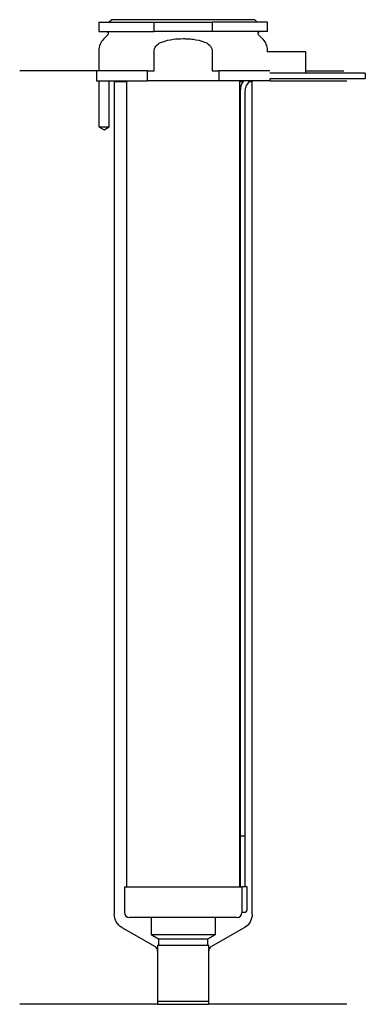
# Model space of a CAD drawing. Header units: inches. Extents: x 26 to 93, y 92 to 284.
import ezdxf

# ---------------------------------------------------------------- set-up
doc = ezdxf.new("R2010")
doc.units = ezdxf.units.IN
for name, color, linetype in [('201', 7, 'Continuous'), ('30', 7, 'Continuous'), ('32', 7, 'Continuous')]:
    doc.layers.add(name, color=color, linetype=linetype)

msp = doc.modelspace()

# ---------------------------------------------------------------- linework, layer by layer
at = {"layer": '201', "color": 113}
for p, q in [((40.53, 274.31), (25.53, 274.31)), ((40.53, 274.31), (40.53, 272.31)), ((81.53, 274.31), (88.96, 274.31)), ((41.03, 272.31), (41.03, 263.31)), ((43.03, 263.31), (43.03, 272.31)), ((43.93, 272.31), (44.03, 272.21)), ((44.03, 272.21), (44.03, 109.15)), ((44.03, 272.21), (46.43, 272.21)), ((68.63, 272.21), (69.24, 272.21)), ((70.55, 272.21), (71.03, 272.21)), ((71.03, 272.21), (71.13, 272.31)), ((71.03, 109.15), (71.03, 272.21)), ((74.53, 272.31), (89.53, 272.31)), ((41.03, 263.31), (42.03, 262.74)), ((42.03, 262.74), (43.03, 263.31)), ((45.53, 106.56), (52.02, 102.81)), ((63.03, 102.81), (69.53, 106.56)), ((52.52, 101.94), (52.52, 91.52)), ((62.53, 91.52), (62.53, 101.94)), ((52.52, 91.52), (25.53, 91.52)), ((52.52, 91.52), (62.53, 91.52)), ((89.53, 91.52), (62.53, 91.52))]:
    msp.add_line(p, q, dxfattribs=at)
at = {"layer": '201', "color": 113, "extrusion": (0, 0, -1)}
for centre, start, end in [((-47.03, 109.15), 300, 360), ((-68.03, 109.15), 180, 240)]:
    msp.add_arc(centre, 3, start, end, dxfattribs=at)
at = {"layer": '201', "color": 113}
for centre, start, end in [((51.52, 101.94), 0, 60), ((63.53, 101.94), 120, 180)]:
    msp.add_arc(centre, 1, start, end, dxfattribs=at)
at = {"layer": '30', "color": 113}
for p, q in [((41.03, 283.81), (41.03, 282.01)), ((41.03, 283.81), (51.87, 283.81)), ((43.53, 284.31), (43.03, 283.81)), ((71.53, 284.31), (43.53, 284.31)), ((51.87, 282.01), (51.87, 283.81)), ((51.87, 283.81), (63.18, 283.81)), ((74.03, 283.81), (63.18, 283.81)), ((63.18, 283.81), (63.18, 282.01)), ((72.03, 283.81), (71.53, 284.31)), ((74.03, 282.01), (74.03, 283.81)), ((41.03, 282.01), (51.87, 282.01)), ((63.18, 282.01), (51.87, 282.01)), ((74.03, 282.01), (63.18, 282.01)), ((42.76, 281.33), (41.9, 280.48)), ((73.15, 280.48), (72.29, 281.33)), ((41.03, 278.35), (41.03, 274.31)), ((51.87, 274.31), (51.87, 278.35)), ((63.18, 278.35), (63.18, 274.31)), ((74.03, 278.01), (74.03, 278.35)), ((40.53, 274.31), (40.53, 272.31)), ((50.54, 274.31), (40.53, 274.31)), ((41.03, 275.31), (41.03, 274.31)), ((50.54, 272.31), (50.54, 274.31)), ((50.54, 274.31), (51.87, 274.31)), ((63.18, 274.31), (64.51, 274.31)), ((64.51, 274.31), (64.51, 272.31)), ((74.48, 274.31), (64.51, 274.31)), ((93.18, 273.81), (81.53, 273.81)), ((93.18, 273.81), (93.18, 272.81)), ((40.53, 272.31), (50.54, 272.31)), ((41.03, 272.31), (41.03, 263.31)), ((43.03, 263.31), (43.03, 272.31)), ((46.43, 272.31), (46.43, 114.51)), ((64.51, 272.31), (50.54, 272.31)), ((74.53, 272.31), (64.51, 272.31)), ((68.63, 114.51), (68.63, 272.31)), ((74.53, 272.81), (93.18, 272.81)), ((74.53, 272.31), (74.53, 272.81)), ((68.68, 270.31), (68.68, 124.51)), ((69.68, 124.51), (69.68, 270.31)), ((41.03, 263.31), (43.03, 263.31)), ((68.68, 124.51), (69.68, 124.51)), ((68.68, 124.51), (69.68, 124.51)), ((68.68, 124.51), (68.68, 114.51)), ((69.68, 114.51), (69.68, 124.51)), ((46.03, 114.51), (46.03, 109.51)), ((46.03, 114.51), (69, 114.51)), ((69, 114.51), (69, 110.01)), ((70.03, 114.51), (69, 114.51)), ((70.03, 110.01), (70.03, 114.51)), ((68.03, 108.51), (47.03, 108.51)), ((51.23, 108.51), (51.23, 105.18)), ((63.83, 105.18), (63.83, 108.51)), ((69.53, 109.51), (69.02, 109.51)), ((51.23, 105.18), (63.83, 105.18)), ((51.23, 105.18), (52.72, 104.31)), ((52.72, 104.31), (62.33, 104.31)), ((52.72, 104.31), (52.72, 103.11)), ((62.33, 104.31), (63.83, 105.18)), ((62.33, 103.11), (62.33, 104.31)), ((52.52, 103.11), (52.52, 92.11)), ((52.52, 103.11), (62.53, 103.11)), ((62.53, 92.11), (62.53, 103.11)), ((52.52, 92.11), (62.53, 92.11))]:
    msp.add_line(p, q, dxfattribs=at)
at = {"layer": '30', "color": 113, "extrusion": (0, 0, -1)}
for centre, radius, start, end in [((-42.48, 281.61), 0.4, 90, 225), ((-72.58, 281.61), 0.4, -45, 90), ((-72.18, 270.31), 2.5, 0, 53.1295)]:
    msp.add_arc(centre, radius, start, end, dxfattribs=at)
at = {"layer": '30', "color": 113}
for centre, radius, start, end in [((44.03, 278.35), 3, 135, 180), ((71.03, 278.35), 3, 0, 45), ((72.18, 270.31), 3.5, 145.1489, 180), ((69.53, 110.01), 0.5, -90, 0), ((47.03, 109.51), 1, 180, 270), ((68.03, 109.51), 1, -90, 0)]:
    msp.add_arc(centre, radius, start, end, dxfattribs=at)
for points, knots in [([(51.87, 278.35), (51.87, 278.74), (52.1, 279.1), (52.67, 279.61), (53.02, 279.79), (54.07, 280.23), (54.83, 280.38), (55.58, 280.48)], [0, 0, 0, 0, 0.25, 0.25, 0.5, 0.5, 1, 1, 1, 1]), ([(55.58, 280.48), (56.22, 280.56), (56.87, 280.6), (57.84, 280.6), (58.17, 280.59), (58.82, 280.55), (59.15, 280.52), (59.47, 280.48)], [0, 0, 0, 0, 0.5, 0.5, 0.75, 0.75, 1, 1, 1, 1]), ([(59.47, 280.48), (60.22, 280.38), (60.98, 280.23), (62.04, 279.79), (62.38, 279.61), (62.95, 279.09), (63.18, 278.74), (63.18, 278.35)], [0, 0, 0, 0, 0.5, 0.5, 0.75, 0.75, 1, 1, 1, 1]), ([(69, 110.01), (69, 109.96), (69, 109.9), (69, 109.8), (69, 109.75), (69, 109.66), (69.01, 109.62), (69.01, 109.56), (69.01, 109.54), (69.02, 109.53), (69.02, 109.52), (69.02, 109.51)], [0, 0, 0, 0, 0.208381, 0.208381, 0.416996, 0.416996, 0.625825, 0.625825, 0.83609, 0.83609, 1, 1, 1, 1])]:
    msp.add_open_spline(points, degree=3, knots=knots, dxfattribs=at)
at = {"layer": '32', "color": 113}
for p, q in [((81.53, 278.01), (73.98, 278.01)), ((81.53, 273.81), (81.53, 278.01)), ((81.53, 273.81), (74.48, 273.81))]:
    msp.add_line(p, q, dxfattribs=at)

doc.saveas('drawing.dxf')
